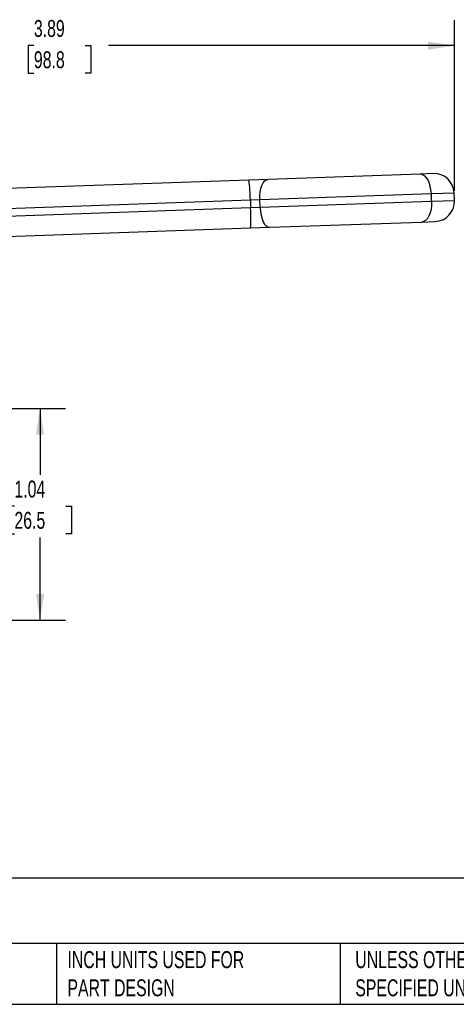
# Model space of a CAD drawing. Header units: inches. Extents: x 0.2 to 10.8, y 0.2 to 8.2.
# Tile 5 of 12: x 4 to 6.1, y 0.2 to 5.1. Entities that reach past the tile are written whole.
import ezdxf

# ---------------------------------------------------------------- set-up
doc = ezdxf.new("R2010")
doc.units = ezdxf.units.IN
doc.header["$MEASUREMENT"] = 0
doc.linetypes.add('SLD-Solid', pattern=[0])
doc.layers.add('DIMENSIONS', color=140, linetype='SLD-Solid', lineweight=25)
doc.layers.add('TEXT', color=140, linetype='SLD-Solid', lineweight=25)
doc.styles.add('SLDTEXTSTYLE0', font='TXT', dxfattribs={"width": 0.7})
doc.dimstyles.new('SLDDIMSTYLE0', dxfattribs={"dimtxt": 0.084961, "dimasz": 0.13, "dimexe": 0, "dimexo": 0.0625, "dimgap": 0.02124, "dimtad": 0, "dimtih": 1, "dimtoh": 1, "dimrnd": 1e-09, "dimzin": 12, "dimdsep": 46, "dimtxsty": 'SLDTEXTSTYLE0', "dimsah": 1, "dimcen": 0.09, "dimadec": 0, "dimazin": 3, "dimtfac": 1, "dimtofl": 0, "dimtmove": 0, "dimatfit": 3, "dimfxl": 0, "dimfrac": 2, "dimtolj": 1, "dimtzin": 12, "dimarcsym": 0})

# ---------------------------------------------------------------- blocks, each defined once
blk = doc.blocks.new('_D')
at = {"layer": 'DIMENSIONS'}
for p, q in [((2.2224, 4.0102), (2.2224, 5.0959)), ((6.113, 4.2566), (6.113, 5.0959)), ((2.2224, 4.9709), (3.9264, 4.9709)), ((4.0415, 4.9709), (4.013, 4.9709)), ((4.013, 4.9709), (4.013, 4.8358)), ((4.294, 4.9709), (4.3225, 4.9709)), ((4.3225, 4.9709), (4.3225, 4.8358)), ((6.113, 4.9709), (4.4091, 4.9709)), ((4.013, 4.8358), (4.0415, 4.8358)), ((4.3225, 4.8358), (4.294, 4.8358))]:
    blk.add_line(p, q, dxfattribs=at)
for points in [[(2.2224, 4.9709), (2.3524, 4.9509), (2.3524, 4.9909)], [(6.113, 4.9709), (5.983, 4.9909), (5.983, 4.9509)]]:
    blk.add_solid(points, dxfattribs=at)
at = {"layer": 'DIMENSIONS', "char_height": 0.08333, "attachment_point": 1, "style": 'SLDTEXTSTYLE0'}
for s, insert in [('3.89', (4.0415, 5.0973)), ('98.8', (4.0415, 4.9433))]:
    blk.add_mtext(s, dxfattribs=dict(at, insert=insert))
blk = doc.blocks.new('_D_4')
at = {"layer": 'DIMENSIONS'}
for p, q in [((3.3875, 3.1846), (4.1967, 3.1846)), ((4.0717, 3.1846), (4.0717, 2.8567)), ((3.9455, 2.7027), (3.917, 2.7027)), ((3.917, 2.7027), (3.917, 2.5676)), ((4.198, 2.7027), (4.2265, 2.7027)), ((4.2265, 2.7027), (4.2265, 2.5676)), ((3.917, 2.5676), (3.9455, 2.5676)), ((4.0717, 2.1413), (4.0717, 2.5486)), ((4.2265, 2.5676), (4.198, 2.5676)), ((3.3875, 2.1413), (4.1967, 2.1413))]:
    blk.add_line(p, q, dxfattribs=at)
for points in [[(4.0717, 3.1846), (4.0517, 3.0546), (4.0917, 3.0546)], [(4.0717, 2.1413), (4.0917, 2.2713), (4.0517, 2.2713)]]:
    blk.add_solid(points, dxfattribs=at)
at = {"layer": 'DIMENSIONS', "char_height": 0.08333, "attachment_point": 1, "style": 'SLDTEXTSTYLE0'}
for s, insert in [('1.04', (3.9455, 2.8291)), ('26.5', (3.9455, 2.6751))]:
    blk.add_mtext(s, dxfattribs=dict(at, insert=insert))

msp = doc.modelspace()

# ---------------------------------------------------------------- linework, layer by layer
for p, q in [((5.9426, 4.3386), (5.1949, 4.3124)), ((6.0098, 4.3409), (5.9426, 4.3386)), ((5.1009, 4.3092), (3.2753, 4.2454)), ((5.1949, 4.3124), (5.1009, 4.3092)), ((5.1547, 4.2126), (5.9996, 4.2421)), ((5.9996, 4.2421), (6.1116, 4.246)), ((6.001, 4.2027), (5.9996, 4.2421)), ((6.113, 4.2066), (6.1116, 4.246)), ((3.2787, 4.147), (5.1078, 4.2109)), ((5.1091, 4.1716), (3.2801, 4.1077)), ((5.1078, 4.2109), (5.1547, 4.2126)), ((5.1078, 4.2109), (5.1091, 4.1716)), ((5.1561, 4.1732), (5.1091, 4.1716)), ((5.1561, 4.1732), (5.1547, 4.2126)), ((6.001, 4.2027), (5.1561, 4.1732)), ((6.113, 4.2066), (6.001, 4.2027)), ((3.2835, 4.0093), (5.1091, 4.0731)), ((5.1091, 4.0731), (5.2031, 4.0764)), ((5.2031, 4.0764), (5.9509, 4.1025)), ((5.9509, 4.1025), (6.0181, 4.1048))]:
    msp.add_line(p, q)
at = {"flags": 128}
for points in [[(5.9996, 4.2421), (5.9979, 4.2612), (5.9942, 4.2796), (5.9887, 4.2964), (5.9815, 4.3111), (5.973, 4.323), (5.9634, 4.3318), (5.9532, 4.337), (5.9426, 4.3386)], [(5.1547, 4.2126), (5.1549, 4.2318), (5.1567, 4.2503), (5.1602, 4.2675), (5.1651, 4.2826), (5.1712, 4.295), (5.1784, 4.3044), (5.1864, 4.3103), (5.1949, 4.3124)], [(5.1561, 4.1732), (5.1576, 4.154), (5.1607, 4.1357), (5.1654, 4.1188), (5.1713, 4.1041), (5.1783, 4.0921), (5.1862, 4.0833), (5.1945, 4.078), (5.2031, 4.0764)], [(6.001, 4.2027), (6.0007, 4.1835), (5.9982, 4.1649), (5.9939, 4.1477), (5.9878, 4.1326), (5.9801, 4.1201), (5.9711, 4.1107), (5.9613, 4.1047), (5.9509, 4.1025)]]:
    msp.add_lwpolyline(points, dxfattribs=at)
for centre, radius, start, end in [((6.0133, 4.2425), 0.0984, 2, 92), ((4.3997, 4.2108), 0.7081, 0.0109, 7.9867), ((4.4028, 4.1223), 0.7081, 356.0133, 3.9891), ((6.0146, 4.2032), 0.0984, 272, 2)]:
    msp.add_arc(centre, radius, start, end)
at = {"layer": 'TEXT'}
for p, q in [((10.75, 0.8711), (0.25, 0.8711)), ((10.75, 0.55), (0.25, 0.55)), ((4.1529, 0.55), (4.1529, 0.25)), ((5.5511, 0.55), (5.5511, 0.25)), ((0.25, 0.25), (10.75, 0.25))]:
    msp.add_line(p, q, dxfattribs=at)

# ---------------------------------------------------------------- texts
at = {"layer": 'TEXT', "char_height": 0.083333, "attachment_point": 1, "style": 'SLDTEXTSTYLE0'}
for s, insert in [('INCH UNITS USED FOR ^JPART DESIGN', (4.2068, 0.5117)), ('UNLESS OTHERWISE ^JSPECIFIED UNITS ARE:', (5.6248, 0.5117))]:
    msp.add_mtext(s, dxfattribs=dict(at, insert=insert))

# ---------------------------------------------------------------- dimensions: what is measured, and where the dimension line sits
at = {"layer": 'DIMENSIONS'}
dim = msp.add_linear_dim(base=(6.113, 4.9709), p1=(2.2224, 3.9602), p2=(6.113, 4.2066), dimstyle='SLDDIMSTYLE0', dxfattribs=at)
dim.commit()
dim.dimension.update_dxf_attribs({"geometry": '_D', "text_midpoint": (4.1677, 4.9709), "dimtype": 160})
dim = msp.add_linear_dim(base=(4.0717, 2.1413), p1=(3.3375, 3.1846), p2=(3.3375, 2.1413), angle=90, dimstyle='SLDDIMSTYLE0', dxfattribs=at)
dim.commit()
dim.dimension.update_dxf_attribs({"geometry": '_D_4', "text_midpoint": (4.0717, 2.7027), "dimtype": 160})

doc.saveas('drawing.dxf')
